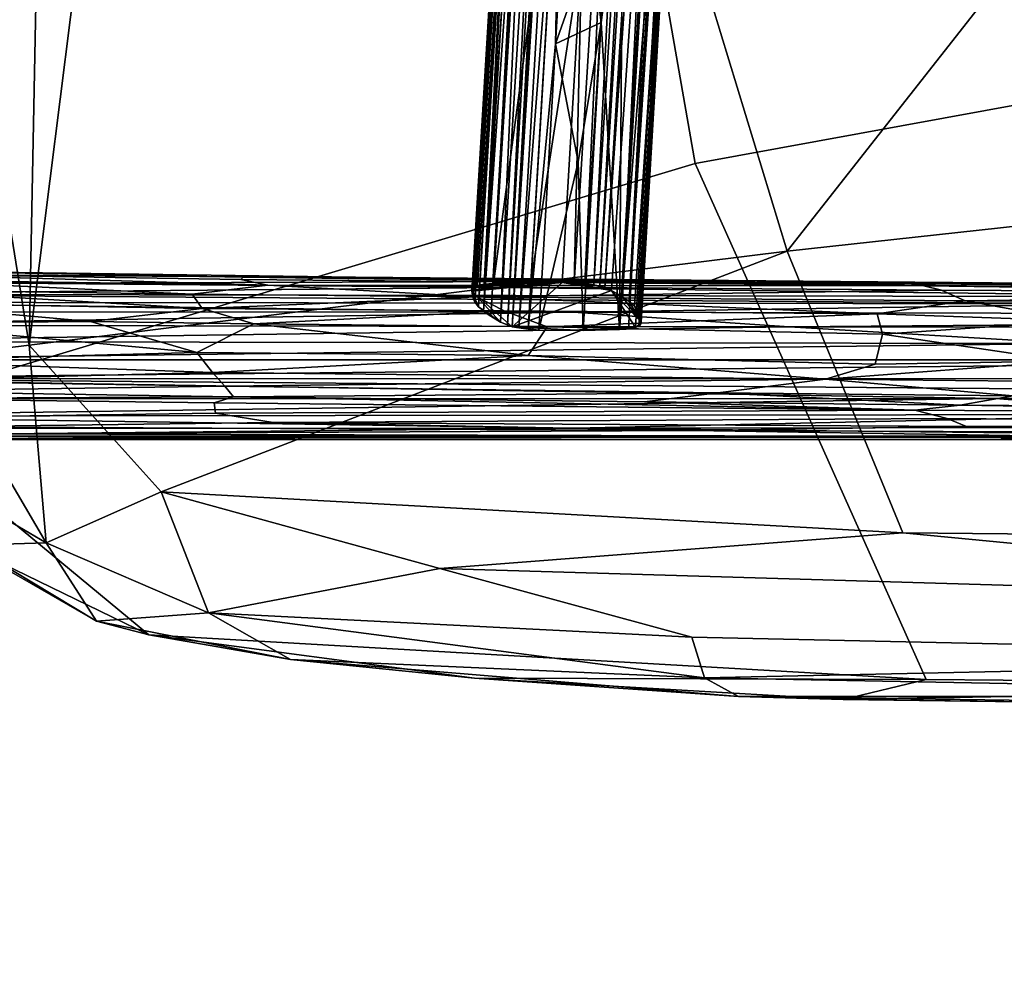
# Model space of a CAD drawing. Header units: millimetres. Extents: x -340 to 340, y -278 to 398.
# Tile 3 of 41: x -276 to -158, y -163 to -47. Entities that reach past the tile are written whole.
import ezdxf

# ---------------------------------------------------------------- set-up
doc = ezdxf.new("R2010")
doc.units = ezdxf.units.MM
doc.layers.add('Layer 01', color=7, linetype='Continuous', true_color=0x000000)
doc.styles.add('Default', font='arial.ttf')
doc.dimstyles.new('Default', dxfattribs={"dimscale": 10, "dimtxt": 2.5, "dimasz": 3, "dimexe": 1, "dimexo": 0.5, "dimgap": 0.8, "dimtad": 1, "dimtoh": 1, "dimzin": 1, "dimdsep": 46, "dimtxsty": 'Default', "dimcen": 2.5, "dimadec": 1, "dimazin": 1, "dimtfac": 1, "dimtdec": 4, "dimtix": 1, "dimtofl": 0, "dimtmove": 1, "dimatfit": 3, "dimfxl": 1, "dimtolj": 1, "dimtzin": 1, "dimarcsym": 0})

# ---------------------------------------------------------------- blocks, each defined once
blk = doc.blocks.new('*D1')
at = {"layer": 'Defpoints', "color": 0}
for p in [(-340.04, -131.34), (340.16, -131.34), (340.16, -268.34)]:
    blk.add_point(p, dxfattribs=at)
at = {"layer": 'Layer 01', "color": 0, "lineweight": -2}
for p, q in [((-340.04, -136.34), (-340.04, -278.34)), ((340.16, -136.34), (340.16, -278.34)), ((-310.04, -268.34), (310.16, -268.34))]:
    blk.add_line(p, q, dxfattribs=at)
at = {"layer": 'Layer 01', "color": 0}
for points in [[(-310.04, -263.34), (-310.04, -273.34), (-340.04, -268.34)], [(310.16, -273.34), (310.16, -263.34), (340.16, -268.34)]]:
    blk.add_solid(points, dxfattribs=at)
at = {"layer": 'Layer 01', "color": 0, "insert": (0.06, -247.58), "char_height": 25, "attachment_point": 5, "style": 'Default'}
blk.add_mtext('\\A1;680.20', dxfattribs=at)

msp = doc.modelspace()

# ---------------------------------------------------------------- linework, layer by layer
at = {"layer": 'Layer 01'}
for points in [[(-206.52, -79.335, 423.057), (-205.906, -79.513, 421.475), (-189.074, 190.936, 398.049), (-191.985, 152.737, 402.818)], [(-205.906, -79.513, 421.475), (-200.66, -3.701, 413.064), (-189.074, 190.936, 398.049)], [(-217.112, -84.25, 386.054), (-211.202, 25.231, 378.498), (-202.101, 175.778, 365.658), (-202.547, 158.97, 365.597)], [(-202.547, 158.97, 365.597), (-202.406, 148.311, 365.187), (-217.112, -84.25, 386.054)], [(-191.985, 152.737, 402.818), (-200.463, 30.957, 414.868), (-206.52, -79.335, 423.057)], [(-217.112, -84.25, 386.054), (-202.406, 148.311, 365.187), (-216.304, -84.389, 384.706)], [(-202.406, 148.311, 365.187), (-211.18, -17.972, 378.067), (-216.304, -84.389, 384.706)], [(-202.984, -81.197, 408.649), (-194.421, 60.286, 396.848), (-197.495, 23.771, 404.295)], [(-195.235, 36.25, 394.301), (-194.421, 60.286, 396.848), (-202.984, -81.197, 408.649)], [(-195.235, 36.25, 394.301), (-202.984, -81.197, 408.649), (-202.333, -81.763, 404.289), (-198.189, -19.94, 394.682)], [(-213.211, 35.534, 415.657), (-216.362, 0.694, 417.526), (-220.477, -79.126, 425.286)], [(-213.211, 35.534, 415.657), (-220.477, -79.126, 425.286), (-219.337, -79.022, 426.043)], [(-213.211, 35.534, 415.657), (-219.337, -79.022, 426.043), (-213.226, 19.847, 417.601)], [(-195.969, 10.997, 381.005), (-194.675, 32.883, 381.87), (-201.534, -83.687, 389.512)], [(-195.427, 22.047, 386.677), (-201.534, -83.687, 389.512), (-194.675, 32.883, 381.87)], [(-207.257, -79.188, 424.281), (-206.52, -79.335, 423.057), (-200.463, 30.957, 414.868)], [(-200.463, 30.957, 414.868), (-202.662, 13.166, 417.445), (-207.257, -79.188, 424.281)], [(-216.922, -1.541, 416.527), (-215.207, 28.544, 412.614), (-221.873, -79.589, 421.768)], [(-217.923, -13.536, 413.645), (-221.873, -79.589, 421.768), (-215.207, 28.544, 412.614)], [(-211.202, 25.231, 378.498), (-217.112, -84.25, 386.054), (-217.655, -84.031, 387.544)], [(-213.117, 4.646, 382.562), (-211.202, 25.231, 378.498), (-217.655, -84.031, 387.544)], [(-197.495, 23.771, 404.295), (-203.81, -80.631, 413.044), (-202.984, -81.197, 408.649)], [(-197.495, 23.771, 404.295), (-200.623, -13.786, 411.232), (-203.81, -80.631, 413.044)], [(-220.538, -82.417, 400.226), (-214.3, 21.704, 391.639), (-214.637, 1.847, 388.771)], [(-214.3, 21.704, 391.639), (-220.538, -82.417, 400.226), (-216.095, 2.71, 397.601)], [(-201.659, -82.905, 395.49), (-201.534, -83.687, 389.512), (-195.427, 22.047, 386.677)], [(-195.427, 22.047, 386.677), (-198.189, -19.94, 394.682), (-201.659, -82.905, 395.49)], [(-211.283, -19.002, 421.458), (-213.226, 19.847, 417.601), (-219.337, -79.022, 426.043)], [(-202.662, 13.166, 417.445), (-208.325, -79.029, 425.297), (-207.257, -79.188, 424.281)], [(-202.662, 13.166, 417.445), (-204.301, 7.22, 418.686), (-208.325, -79.029, 425.297)], [(-195.969, 10.997, 381.005), (-201.534, -83.687, 389.512), (-197.466, -12.915, 381.329)], [(-209.629, -78.976, 426.041), (-204.301, 7.22, 418.686), (-208.698, -38.99, 423.103)], [(-204.301, 7.22, 418.686), (-209.629, -78.976, 426.041), (-208.325, -79.029, 425.297)], [(-217.923, -13.536, 413.645), (-216.722, 3.839, 406.548), (-221.846, -80.692, 413.465)], [(-216.722, 3.839, 406.548), (-216.708, -0.006, 402.307), (-221.609, -81.275, 409.022), (-221.846, -80.692, 413.465)], [(-218.499, -83.679, 390.51), (-213.117, 4.646, 382.562), (-217.655, -84.031, 387.544)], [(-218.499, -83.679, 390.51), (-214.637, 1.847, 388.771), (-213.117, 4.646, 382.562)], [(-206.374, 0.216, 426.152), (-125.695, 3.624, 420.742), (-120.4, -50.952, 422.094), (-195.03, -64.575, 428.19)], [(-199.014, -25.672, 467.607), (-264.124, 2.529, 471.196), (-275.348, -86.45, 477.383), (-183.952, -75.147, 467.815)], [(-273.734, -4.292, 471.048), (-275.348, -86.45, 477.383), (-264.124, 2.529, 471.196)], [(-216.708, -0.006, 402.307), (-216.095, 2.71, 397.601), (-221.17, -81.851, 404.609)], [(-221.17, -81.851, 404.609), (-216.095, 2.71, 397.601), (-220.538, -82.417, 400.226)], [(-220.538, -82.417, 400.226), (-214.637, 1.847, 388.771), (-219.673, -82.991, 395.77)], [(-214.637, 1.847, 388.771), (-218.499, -83.679, 390.51), (-219.673, -82.991, 395.77)], [(-206.374, 0.216, 426.152), (-195.03, -64.575, 428.19), (-293.808, -94.168, 439.185), (-291.927, -41.331, 436.055)], [(-221.662, -79.354, 423.24), (-221.27, -79.264, 424.319), (-216.362, 0.694, 417.526), (-216.922, -1.541, 416.527)], [(-220.477, -79.126, 425.286), (-216.362, 0.694, 417.526), (-221.27, -79.264, 424.319)], [(-221.17, -81.851, 404.609), (-221.609, -81.275, 409.022), (-216.708, -0.006, 402.307)], [(-216.922, -1.541, 416.527), (-221.873, -79.589, 421.768), (-221.662, -79.354, 423.24)], [(-273.734, -4.292, 471.048), (-284.945, -26.885, 469.026), (-275.348, -86.45, 477.383)], [(-200.66, -3.701, 413.064), (-205.906, -79.513, 421.475), (-205.125, -79.879, 418.871), (-200.623, -13.786, 411.232)], [(-204.019, -7.847, 376.009), (-206.373, -47.552, 379.272), (-207.584, -37.908, 378.658)], [(-206.373, -47.552, 379.272), (-204.019, -7.847, 376.009), (-203.751, -27.663, 377.795)], [(-207.584, -37.908, 378.658), (-211.857, -50.154, 380.024), (-209.482, -9.727, 376.693)], [(-211.18, -17.972, 378.067), (-209.482, -9.727, 376.693), (-211.857, -50.154, 380.024)], [(-197.466, -12.915, 381.329), (-201.62, -83.997, 387.138), (-201.811, -84.149, 385.615), (-198.539, -28.477, 381.199)], [(-201.534, -83.687, 389.512), (-201.62, -83.997, 387.138), (-197.466, -12.915, 381.329)], [(-217.923, -13.536, 413.645), (-221.96, -79.962, 419.067), (-221.873, -79.589, 421.768)], [(-217.923, -13.536, 413.645), (-221.846, -80.692, 413.465), (-221.96, -79.962, 419.067)], [(-200.623, -13.786, 411.232), (-205.125, -79.879, 418.871), (-203.81, -80.631, 413.044)], [(-203.751, -27.663, 377.795), (-199.991, -13.183, 376.922), (-204.171, -84.578, 382.764)], [(-199.991, -13.183, 376.922), (-200.397, -37.349, 379.583), (-204.171, -84.578, 382.764)], [(-211.18, -17.972, 378.067), (-215.172, -84.543, 383.598), (-216.304, -84.389, 384.706)], [(-215.172, -84.543, 383.598), (-211.18, -17.972, 378.067), (-211.857, -50.154, 380.024)], [(-219.337, -79.022, 426.043), (-214.85, -78.925, 426.56), (-211.283, -19.002, 421.458)], [(-214.85, -78.925, 426.56), (-208.698, -38.99, 423.103), (-211.283, -19.002, 421.458)], [(-202.333, -81.763, 404.289), (-201.893, -82.333, 399.902), (-198.189, -19.94, 394.682)], [(-201.893, -82.333, 399.902), (-201.659, -82.905, 395.49), (-198.189, -19.94, 394.682)], [(-203.084, -84.492, 383.442), (-200.397, -37.349, 379.583), (-198.626, -22.365, 379.409), (-202.242, -84.357, 384.45)], [(-202.242, -84.357, 384.45), (-198.626, -22.365, 379.409), (-201.811, -84.149, 385.615)], [(-198.539, -28.477, 381.199), (-201.811, -84.149, 385.615), (-198.626, -22.365, 379.409)], [(-142.801, -22.805, 463.367), (-199.014, -25.672, 467.607), (-183.952, -75.147, 467.815)], [(-183.952, -75.147, 467.815), (-114.852, -67.596, 462.281), (-142.801, -22.805, 463.367)], [(-275.348, -86.45, 477.383), (-284.945, -26.885, 469.026), (-286.471, -87.819, 472.678)], [(-203.751, -27.663, 377.795), (-204.171, -84.578, 382.764), (-206.373, -47.552, 379.272)], [(-211.857, -50.154, 380.024), (-207.584, -37.908, 378.658), (-206.373, -47.552, 379.272)], [(-204.171, -84.578, 382.764), (-200.397, -37.349, 379.583), (-203.084, -84.492, 383.442)], [(-208.698, -38.99, 423.103), (-214.85, -78.925, 426.56), (-211.083, -78.93, 426.486)], [(-208.698, -38.99, 423.103), (-211.083, -78.93, 426.486), (-209.629, -78.976, 426.041)], [(-206.373, -47.552, 379.272), (-209.147, -64.355, 380.826), (-211.857, -50.154, 380.024)], [(-206.373, -47.552, 379.272), (-208.552, -84.683, 382.302), (-209.147, -64.355, 380.826)], [(-206.373, -47.552, 379.272), (-204.171, -84.578, 382.764), (-208.552, -84.683, 382.302)], [(-213.862, -84.639, 382.841), (-215.172, -84.543, 383.598), (-211.857, -50.154, 380.024)], [(-209.147, -64.355, 380.826), (-213.862, -84.639, 382.841), (-211.857, -50.154, 380.024)], [(-120.4, -50.952, 422.094), (-83.614, -127.489, 419.22), (-167.183, -126.776, 425.734), (-195.03, -64.575, 428.19)], [(-167.183, -126.776, 425.734), (-260.917, -121.369, 436.358), (-293.808, -94.168, 439.185), (-195.03, -64.575, 428.19)], [(-209.147, -64.355, 380.826), (-208.552, -84.683, 382.302), (-213.862, -84.639, 382.841)], [(-183.952, -75.147, 467.815), (-169.986, -109.096, 466.749), (-102.746, -109.728, 461.292), (-114.852, -67.596, 462.281)], [(-275.348, -86.45, 477.383), (-259.417, -104.127, 475.939), (-183.952, -75.147, 467.815)], [(-169.986, -109.096, 466.749), (-183.952, -75.147, 467.815), (-259.417, -104.127, 475.939)], [(-292.795, -78.609, 437.009), (-246.578, -79.244, 429.219), (-292.783, -77.862, 435.134)], [(-292.783, -77.862, 435.134), (-249.827, -78.537, 428.319), (-249.539, -78.281, 426.426), (-291.204, -77.509, 428.855)], [(-249.827, -78.537, 428.319), (-292.783, -77.862, 435.134), (-246.578, -79.244, 429.219)], [(-235.97, -78.253, 421.387), (-288.26, -77.532, 420.278), (-291.204, -77.509, 428.855), (-249.539, -78.281, 426.426)], [(-288.26, -77.532, 420.278), (-235.97, -78.253, 421.387), (-220.7, -78.42, 412.855), (-283.244, -77.978, 412.487)], [(-210.91, -78.808, 406.166), (-277.611, -79.005, 402.194), (-283.244, -77.978, 412.487), (-220.7, -78.42, 412.855)], [(-167.45, -79.303, 418.559), (-249.539, -78.281, 426.426), (-249.827, -78.537, 428.319)], [(-184.571, -78.931, 418.82), (-235.97, -78.253, 421.387), (-249.539, -78.281, 426.426)], [(-167.45, -79.303, 418.559), (-184.571, -78.931, 418.82), (-249.539, -78.281, 426.426)], [(-235.97, -78.253, 421.387), (-184.571, -78.931, 418.82), (-150.525, -79.033, 412.639)], [(-235.97, -78.253, 421.387), (-150.525, -79.033, 412.639), (-145.014, -79.085, 406.246), (-220.7, -78.42, 412.855)], [(-277.611, -79.005, 402.194), (-218.103, -79.507, 398.455), (-307.437, -80.329, 391.583)], [(-307.437, -80.329, 391.583), (-218.103, -79.507, 398.455), (-125.858, -80.638, 389.105)], [(-293.013, -79.784, 438.118), (-255.684, -80.326, 431.654), (-292.795, -78.609, 437.009)], [(-246.578, -79.244, 429.219), (-292.795, -78.609, 437.009), (-255.684, -80.326, 431.654)], [(-218.103, -79.507, 398.455), (-277.611, -79.005, 402.194), (-210.91, -78.808, 406.166)], [(-246.578, -79.244, 429.219), (-255.684, -80.326, 431.654), (-221.339, -80.639, 427.152)], [(-249.827, -78.537, 428.319), (-246.578, -79.244, 429.219), (-167.45, -79.303, 418.559)], [(-165.311, -79.842, 419.701), (-246.578, -79.244, 429.219), (-221.339, -80.639, 427.152)], [(-165.311, -79.842, 419.701), (-167.45, -79.303, 418.559), (-246.578, -79.244, 429.219)], [(-221.27, -79.264, 424.319), (-221.96, -79.962, 419.067), (-211.083, -78.93, 426.486)], [(-221.96, -79.962, 419.067), (-217.112, -84.25, 386.054), (-211.083, -78.93, 426.486)], [(-221.27, -79.264, 424.319), (-221.873, -79.589, 421.768), (-221.96, -79.962, 419.067)], [(-221.27, -79.264, 424.319), (-221.662, -79.354, 423.24), (-221.873, -79.589, 421.768)], [(-221.27, -79.264, 424.319), (-211.083, -78.93, 426.486), (-220.477, -79.126, 425.286)], [(-210.91, -78.808, 406.166), (-220.7, -78.42, 412.855), (-145.014, -79.085, 406.246)], [(-220.477, -79.126, 425.286), (-211.083, -78.93, 426.486), (-219.337, -79.022, 426.043)], [(-211.083, -78.93, 426.486), (-214.85, -78.925, 426.56), (-219.337, -79.022, 426.043)], [(-95.08, -80.052, 393.616), (-125.858, -80.638, 389.105), (-218.103, -79.507, 398.455), (-210.91, -78.808, 406.166)], [(-217.112, -84.25, 386.054), (-205.125, -79.879, 418.871), (-211.083, -78.93, 426.486)], [(-211.083, -78.93, 426.486), (-205.125, -79.879, 418.871), (-209.629, -78.976, 426.041)], [(-61.087, -79.783, 397.131), (-210.91, -78.808, 406.166), (-145.014, -79.085, 406.246)], [(-95.08, -80.052, 393.616), (-210.91, -78.808, 406.166), (-61.087, -79.783, 397.131)], [(-209.629, -78.976, 426.041), (-207.257, -79.188, 424.281), (-208.325, -79.029, 425.297)], [(-209.629, -78.976, 426.041), (-205.125, -79.879, 418.871), (-207.257, -79.188, 424.281)], [(-205.125, -79.879, 418.871), (-206.52, -79.335, 423.057), (-207.257, -79.188, 424.281)], [(-205.125, -79.879, 418.871), (-205.906, -79.513, 421.475), (-206.52, -79.335, 423.057)], [(-184.571, -78.931, 418.82), (-99.418, -79.531, 412.185), (-150.525, -79.033, 412.639)], [(-167.45, -79.303, 418.559), (-99.418, -79.531, 412.185), (-184.571, -78.931, 418.82)], [(-167.45, -79.303, 418.559), (-72.862, -79.783, 411.914), (-99.418, -79.531, 412.185)], [(-100.549, -80.199, 414.792), (-72.862, -79.783, 411.914), (-167.45, -79.303, 418.559)], [(-100.549, -80.199, 414.792), (-167.45, -79.303, 418.559), (-165.311, -79.842, 419.701)], [(-307.356, -81.292, 385.725), (-307.437, -80.329, 391.583), (-143.179, -81.47, 384.509)], [(-307.437, -80.329, 391.583), (-125.858, -80.638, 389.105), (-143.179, -81.47, 384.509)], [(-254.464, -82.03, 432.165), (-293.013, -79.784, 438.118), (-293.205, -81.374, 438.841)], [(-255.684, -80.326, 431.654), (-293.013, -79.784, 438.118), (-254.464, -82.03, 432.165)], [(-254.464, -82.03, 432.165), (-221.339, -80.639, 427.152), (-255.684, -80.326, 431.654)], [(-254.464, -82.03, 432.165), (-218.078, -82.328, 427.542), (-221.339, -80.639, 427.152)], [(-221.96, -79.962, 419.067), (-218.499, -83.679, 390.51), (-217.112, -84.25, 386.054)], [(-221.96, -79.962, 419.067), (-221.609, -81.275, 409.022), (-221.17, -81.851, 404.609)], [(-218.499, -83.679, 390.51), (-221.96, -79.962, 419.067), (-221.17, -81.851, 404.609)], [(-221.96, -79.962, 419.067), (-221.846, -80.692, 413.465), (-221.609, -81.275, 409.022)], [(-165.311, -79.842, 419.701), (-221.339, -80.639, 427.152), (-162.454, -81.134, 420.52)], [(-162.454, -81.134, 420.52), (-221.339, -80.639, 427.152), (-173.066, -82.671, 422.36)], [(-221.339, -80.639, 427.152), (-218.078, -82.328, 427.542), (-173.066, -82.671, 422.36)], [(-202.242, -84.357, 384.45), (-205.125, -79.879, 418.871), (-217.112, -84.25, 386.054)], [(-205.125, -79.879, 418.871), (-202.242, -84.357, 384.45), (-201.534, -83.687, 389.512)], [(-205.125, -79.879, 418.871), (-201.534, -83.687, 389.512), (-203.81, -80.631, 413.044)], [(-201.534, -83.687, 389.512), (-202.984, -81.197, 408.649), (-203.81, -80.631, 413.044)], [(-162.454, -81.134, 420.52), (-100.549, -80.199, 414.792), (-165.311, -79.842, 419.701)], [(-100.549, -80.199, 414.792), (-162.454, -81.134, 420.52), (-89.801, -81.401, 415.113)], [(-209.732, -82.477, 381.446), (-307.345, -82.459, 381.777), (-307.356, -81.292, 385.725)], [(-307.356, -81.292, 385.725), (-143.179, -81.47, 384.509), (-209.732, -82.477, 381.446)], [(-267.939, -83.611, 434.727), (-293.205, -81.374, 438.841), (-293.415, -83.8, 439.261)], [(-254.464, -82.03, 432.165), (-293.205, -81.374, 438.841), (-267.939, -83.611, 434.727)], [(-218.499, -83.679, 390.51), (-221.17, -81.851, 404.609), (-220.538, -82.417, 400.226)], [(-20.593, -82.946, 379.398), (-209.732, -82.477, 381.446), (-143.179, -81.47, 384.509)], [(-201.534, -83.687, 389.512), (-202.333, -81.763, 404.289), (-202.984, -81.197, 408.649)], [(-201.534, -83.687, 389.512), (-201.893, -82.333, 399.902), (-202.333, -81.763, 404.289)], [(-148.971, -83.53, 420.374), (-162.454, -81.134, 420.52), (-173.066, -82.671, 422.36)], [(-89.801, -81.401, 415.113), (-162.454, -81.134, 420.52), (-148.971, -83.53, 420.374)], [(-209.732, -82.477, 381.446), (-307.284, -84.075, 378.713), (-307.345, -82.459, 381.777)], [(-183.691, -84.257, 378.348), (-307.284, -84.075, 378.713), (-209.732, -82.477, 381.446)], [(-248.263, -83.893, 431.62), (-254.464, -82.03, 432.165), (-267.939, -83.611, 434.727)], [(-248.263, -83.893, 431.62), (-218.078, -82.328, 427.542), (-254.464, -82.03, 432.165)], [(-218.078, -82.328, 427.542), (-248.263, -83.893, 431.62), (-212.876, -84.244, 427.28)], [(-218.499, -83.679, 390.51), (-220.538, -82.417, 400.226), (-219.673, -82.991, 395.77)], [(-212.876, -84.244, 427.28), (-173.066, -82.671, 422.36), (-218.078, -82.328, 427.542)], [(-172.445, -85.159, 422.714), (-173.066, -82.671, 422.36), (-212.876, -84.244, 427.28)], [(-20.593, -82.946, 379.398), (-183.691, -84.257, 378.348), (-209.732, -82.477, 381.446)], [(-201.534, -83.687, 389.512), (-201.659, -82.905, 395.49), (-201.893, -82.333, 399.902)], [(-75.624, -84.367, 377.576), (-183.691, -84.257, 378.348), (-20.593, -82.946, 379.398)], [(-173.066, -82.671, 422.36), (-172.445, -85.159, 422.714), (-148.971, -83.53, 420.374)], [(-307.296, -86.022, 376.618), (-307.284, -84.075, 378.713), (-183.691, -84.257, 378.348)], [(-307.296, -86.022, 376.618), (-183.691, -84.257, 378.348), (-149.894, -86.274, 376.34)], [(-293.415, -83.8, 439.261), (-293.567, -88.363, 439.065), (-255.138, -87.362, 432.615)], [(-267.939, -83.611, 434.727), (-293.415, -83.8, 439.261), (-255.138, -87.362, 432.615)], [(-248.263, -83.893, 431.62), (-267.939, -83.611, 434.727), (-255.138, -87.362, 432.615)], [(-215.161, -87.72, 427.621), (-248.263, -83.893, 431.62), (-255.138, -87.362, 432.615)], [(-212.876, -84.244, 427.28), (-248.263, -83.893, 431.62), (-215.161, -87.72, 427.621)], [(-217.112, -84.25, 386.054), (-218.499, -83.679, 390.51), (-217.655, -84.031, 387.544)], [(-208.552, -84.683, 382.302), (-217.112, -84.25, 386.054), (-213.862, -84.639, 382.841)], [(-217.112, -84.25, 386.054), (-208.552, -84.683, 382.302), (-202.242, -84.357, 384.45)], [(-213.862, -84.639, 382.841), (-217.112, -84.25, 386.054), (-215.172, -84.543, 383.598)], [(-215.172, -84.543, 383.598), (-217.112, -84.25, 386.054), (-216.304, -84.389, 384.706)], [(-215.161, -87.72, 427.621), (-173.344, -88.755, 422.723), (-172.445, -85.159, 422.714), (-212.876, -84.244, 427.28)], [(-202.242, -84.357, 384.45), (-201.62, -83.997, 387.138), (-201.534, -83.687, 389.512)], [(-202.242, -84.357, 384.45), (-201.811, -84.149, 385.615), (-201.62, -83.997, 387.138)], [(-75.624, -84.367, 377.576), (-149.894, -86.274, 376.34), (-183.691, -84.257, 378.348)], [(-148.971, -83.53, 420.374), (-172.445, -85.159, 422.714), (-150.478, -88.397, 420.689)], [(-202.242, -84.357, 384.45), (-208.552, -84.683, 382.302), (-203.084, -84.492, 383.442)], [(-203.084, -84.492, 383.442), (-208.552, -84.683, 382.302), (-204.171, -84.578, 382.764)], [(-150.478, -88.397, 420.689), (-172.445, -85.159, 422.714), (-173.344, -88.755, 422.723)], [(-307.26, -88.245, 375.503), (-307.296, -86.022, 376.618), (-149.894, -86.274, 376.34)], [(-86.644, -88.243, 375.422), (-307.26, -88.245, 375.503), (-149.894, -86.274, 376.34)], [(-286.471, -87.819, 472.678), (-273.277, -110.288, 470.365), (-275.348, -86.45, 477.383)], [(-259.417, -104.127, 475.939), (-275.348, -86.45, 477.383), (-273.277, -110.288, 470.365)], [(-253.226, -89.781, 431.869), (-255.138, -87.362, 432.615), (-293.567, -88.363, 439.065)], [(-273.277, -110.288, 470.365), (-286.471, -87.819, 472.678), (-291.104, -99.855, 463.169)], [(-255.138, -87.362, 432.615), (-253.226, -89.781, 431.869), (-215.161, -87.72, 427.621)], [(-215.161, -87.72, 427.621), (-253.226, -89.781, 431.869), (-179.327, -90.549, 422.97)], [(-215.161, -87.72, 427.621), (-179.327, -90.549, 422.97), (-173.344, -88.755, 422.723)], [(306.289, -90.51, 375.237), (-307.273, -90.5, 375.242), (-86.644, -88.243, 375.422)], [(-86.644, -88.243, 375.422), (-307.273, -90.5, 375.242), (-307.26, -88.245, 375.503)], [(-293.567, -88.363, 439.065), (-293.881, -90.774, 438.073), (-253.226, -89.781, 431.869)], [(-179.327, -90.549, 422.97), (-147.951, -90.88, 420.052), (-150.478, -88.397, 420.689)], [(-179.327, -90.549, 422.97), (-150.478, -88.397, 420.689), (-173.344, -88.755, 422.723)], [(-253.226, -89.781, 431.869), (-293.881, -90.774, 438.073), (-251.726, -91.403, 430.93)], [(-179.327, -90.549, 422.97), (-253.226, -89.781, 431.869), (-251.726, -91.403, 430.93)], [(-307.273, -90.5, 375.242), (-158.794, -92.878, 375.617), (-307.275, -92.93, 375.73)], [(-307.273, -90.5, 375.242), (306.289, -90.51, 375.237), (-16.865, -92.84, 375.574)], [(-16.865, -92.84, 375.574), (-158.794, -92.878, 375.617), (-307.273, -90.5, 375.242)], [(-293.983, -91.996, 436.998), (-251.726, -91.403, 430.93), (-293.881, -90.774, 438.073)], [(-250.718, -92.679, 429.771), (-251.726, -91.403, 430.93), (-293.983, -91.996, 436.998)], [(-251.726, -91.403, 430.93), (-192.311, -92.195, 423.71), (-179.327, -90.549, 422.97)], [(-192.311, -92.195, 423.71), (-251.726, -91.403, 430.93), (-250.718, -92.679, 429.771)], [(-192.311, -92.195, 423.71), (-156.712, -92.566, 419.909), (-179.327, -90.549, 422.97)], [(-147.951, -90.88, 420.052), (-179.327, -90.549, 422.97), (-156.712, -92.566, 419.909)], [(-250.718, -92.679, 429.771), (-293.983, -91.996, 436.998), (-294.198, -92.879, 435.22)], [(-201.128, -93.289, 423.761), (-192.311, -92.195, 423.71), (-250.718, -92.679, 429.771)], [(-201.128, -93.289, 423.761), (-163.066, -93.68, 419.52), (-192.311, -92.195, 423.71)], [(-156.712, -92.566, 419.909), (-192.311, -92.195, 423.71), (-163.066, -93.68, 419.52)], [(-98.527, -94.141, 414.707), (-156.712, -92.566, 419.909), (-163.066, -93.68, 419.52)], [(-135.239, -94.84, 376.596), (-307.282, -95.016, 377.027), (-158.794, -92.878, 375.617)], [(-158.794, -92.878, 375.617), (-307.282, -95.016, 377.027), (-307.275, -92.93, 375.73)], [(-250.718, -92.679, 429.771), (-294.198, -92.879, 435.22), (-253.034, -93.427, 428.57)], [(-252.885, -94.658, 422.772), (-253.034, -93.427, 428.57), (-294.198, -92.879, 435.22), (-292.044, -95.208, 422.94)], [(-253.034, -93.427, 428.57), (-168.532, -94.298, 418.674), (-250.718, -92.679, 429.771)], [(-168.532, -94.298, 418.674), (-253.034, -93.427, 428.57), (-252.885, -94.658, 422.772)], [(-201.128, -93.289, 423.761), (-250.718, -92.679, 429.771), (-168.532, -94.298, 418.674)], [(-201.128, -93.289, 423.761), (-168.532, -94.298, 418.674), (-163.066, -93.68, 419.52)], [(-168.532, -94.298, 418.674), (-90.494, -94.825, 412.878), (-163.066, -93.68, 419.52)], [(-98.527, -94.141, 414.707), (-163.066, -93.68, 419.52), (-90.494, -94.825, 412.878)], [(-135.239, -94.84, 376.596), (-158.794, -92.878, 375.617), (-16.865, -92.84, 375.574)], [(-135.239, -94.84, 376.596), (-209.507, -96.472, 379.052), (-307.282, -95.016, 377.027)], [(-293.808, -94.168, 439.185), (-260.917, -121.369, 436.358), (-283.024, -110.675, 440.102)], [(-245.905, -95.776, 415.828), (-252.885, -94.658, 422.772), (-292.044, -95.208, 422.94), (-286.46, -96.315, 413.737)], [(-252.885, -94.658, 422.772), (-245.905, -95.776, 415.828), (-164.657, -95.308, 413.732), (-168.532, -94.298, 418.674)], [(-137.7, -96.378, 378.443), (-209.507, -96.472, 379.052), (-135.239, -94.84, 376.596)], [(-65.684, -96.152, 405.588), (-90.494, -94.825, 412.878), (-168.532, -94.298, 418.674), (-164.657, -95.308, 413.732)], [(-307.282, -95.016, 377.027), (-209.507, -96.472, 379.052), (-307.316, -96.499, 379.281)], [(-195.313, -96.758, 405.492), (-245.905, -95.776, 415.828), (-286.46, -96.315, 413.737)], [(-162.299, -96.258, 408.134), (-164.657, -95.308, 413.732), (-245.905, -95.776, 415.828)], [(-162.299, -96.258, 408.134), (-245.905, -95.776, 415.828), (-195.313, -96.758, 405.492)], [(-164.657, -95.308, 413.732), (-162.299, -96.258, 408.134), (-65.684, -96.152, 405.588)], [(-65.684, -96.152, 405.588), (-162.299, -96.258, 408.134), (-64.446, -97.267, 397.843)], [(-280.786, -97.149, 402.995), (-307.671, -97.701, 392.894), (-146.859, -97.514, 395.989)], [(-307.419, -97.426, 382.583), (-307.316, -96.499, 379.281), (-209.507, -96.472, 379.052)], [(-122.322, -97.382, 380.88), (-307.419, -97.426, 382.583), (-209.507, -96.472, 379.052)], [(-286.46, -96.315, 413.737), (-280.786, -97.149, 402.995), (-195.313, -96.758, 405.492)], [(-280.786, -97.149, 402.995), (-146.859, -97.514, 395.989), (-195.313, -96.758, 405.492)], [(-137.7, -96.378, 378.443), (-122.322, -97.382, 380.88), (-209.507, -96.472, 379.052)], [(-195.313, -96.758, 405.492), (-64.446, -97.267, 397.843), (-162.299, -96.258, 408.134)], [(-195.313, -96.758, 405.492), (-146.859, -97.514, 395.989), (-64.446, -97.267, 397.843)], [(-133.755, -97.835, 389.866), (-146.859, -97.514, 395.989), (-307.671, -97.701, 392.894), (-307.485, -97.825, 386.426)], [(-8.918, -97.758, 383.535), (-307.485, -97.825, 386.426), (-307.419, -97.426, 382.583)], [(-133.755, -97.835, 389.866), (-307.485, -97.825, 386.426), (-8.918, -97.758, 383.535)], [(-307.419, -97.426, 382.583), (-122.322, -97.382, 380.88), (-8.918, -97.758, 383.535)], [(-273.277, -110.288, 470.365), (-291.104, -99.855, 463.169), (-282.438, -110.584, 458.773)], [(-273.277, -110.288, 470.365), (-253.719, -118.713, 467.818), (-259.417, -104.127, 475.939)], [(-225.815, -113.373, 470.99), (-259.417, -104.127, 475.939), (-253.719, -118.713, 467.818)], [(-225.815, -113.373, 470.99), (-169.986, -109.096, 466.749), (-259.417, -104.127, 475.939)], [(-225.815, -113.373, 470.99), (-80.469, -117.692, 458.086), (-169.986, -109.096, 466.749)], [(-80.469, -117.692, 458.086), (-102.746, -109.728, 461.292), (-169.986, -109.096, 466.749)], [(-273.277, -110.288, 470.365), (-282.438, -110.584, 458.773), (-267.207, -119.729, 457.776)], [(-273.277, -110.288, 470.365), (-267.207, -119.729, 457.776), (-253.719, -118.713, 467.818)], [(-267.207, -119.729, 457.776), (-282.438, -110.584, 458.773), (-283.024, -110.675, 440.102)], [(-267.207, -119.729, 457.776), (-283.024, -110.675, 440.102), (-260.917, -121.369, 436.358)], [(-225.815, -113.373, 470.99), (-253.719, -118.713, 467.818), (-195.421, -121.686, 463.879)], [(-81.21, -124.157, 454.081), (-80.469, -117.692, 458.086), (-225.815, -113.373, 470.99), (-195.421, -121.686, 463.879)], [(-253.719, -118.713, 467.818), (-267.207, -119.729, 457.776), (-243.842, -124.352, 456.879)], [(-253.719, -118.713, 467.818), (-193.891, -126.572, 457.287), (-195.421, -121.686, 463.879)], [(-193.891, -126.572, 457.287), (-253.719, -118.713, 467.818), (-243.842, -124.352, 456.879)], [(-243.842, -124.352, 456.879), (-267.207, -119.729, 457.776), (-260.917, -121.369, 436.358)], [(-221.633, -126.618, 434.406), (-260.917, -121.369, 436.358), (-167.183, -126.776, 425.734)], [(-243.842, -124.352, 456.879), (-260.917, -121.369, 436.358), (-221.633, -126.618, 434.406)], [(-195.421, -121.686, 463.879), (-193.891, -126.572, 457.287), (-81.21, -124.157, 454.081)], [(-193.891, -126.572, 457.287), (-243.842, -124.352, 456.879), (-189.786, -128.819, 447.793)], [(-243.842, -124.352, 456.879), (-221.633, -126.618, 434.406), (-189.786, -128.819, 447.793)], [(-81.21, -124.157, 454.081), (-193.891, -126.572, 457.287), (-73.702, -128.809, 447.318)], [(-177.188, -129.172, 429.541), (-221.633, -126.618, 434.406), (-167.183, -126.776, 425.734)], [(-177.188, -129.172, 429.541), (-189.786, -128.819, 447.793), (-221.633, -126.618, 434.406)], [(-189.786, -128.819, 447.793), (-73.702, -128.809, 447.318), (-193.891, -126.572, 457.287)], [(-177.188, -129.172, 429.541), (-167.183, -126.776, 425.734), (-83.614, -127.489, 419.22)], [(-20.974, -131.212, 419.131), (-177.188, -129.172, 429.541), (-83.614, -127.489, 419.22)], [(-189.786, -128.819, 447.793), (-2.767, -131.345, 437.568), (-73.702, -128.809, 447.318)], [(-189.786, -128.819, 447.793), (-177.188, -129.172, 429.541), (-2.767, -131.345, 437.568)], [(-2.767, -131.345, 437.568), (-177.188, -129.172, 429.541), (-20.974, -131.212, 419.131)]]:
    msp.add_3dface(points, dxfattribs=at)

# ---------------------------------------------------------------- dimensions: what is measured, and where the dimension line sits
dim = msp.add_linear_dim(base=(340.164, -268.345, 0.037), p1=(-340.036, -131.345, 0.037), p2=(340.164, -131.345, 0.037), dimstyle='Default', override={"dimscale": 10, "dimtxt": 2.5, "dimasz": 3, "dimexe": 1, "dimexo": 0.5, "dimgap": 0.8, "dimtad": 1, "dimtih": 0, "dimtoh": 0, "dimdec": 2, "dimlfac": 1, "dimzin": 1, "dimtxsty": 'Default', "dimsah": 0, "dimcen": 2.5, "dimadec": 1, "dimazin": 1, "dimtix": 0, "dimtmove": 0, "dimtzin": 1}, dxfattribs=at)
dim.commit()
dim.dimension.update_dxf_attribs({"geometry": '*D1', "text_midpoint": (0.064, -247.582, 0.037)})

doc.saveas('drawing.dxf')
